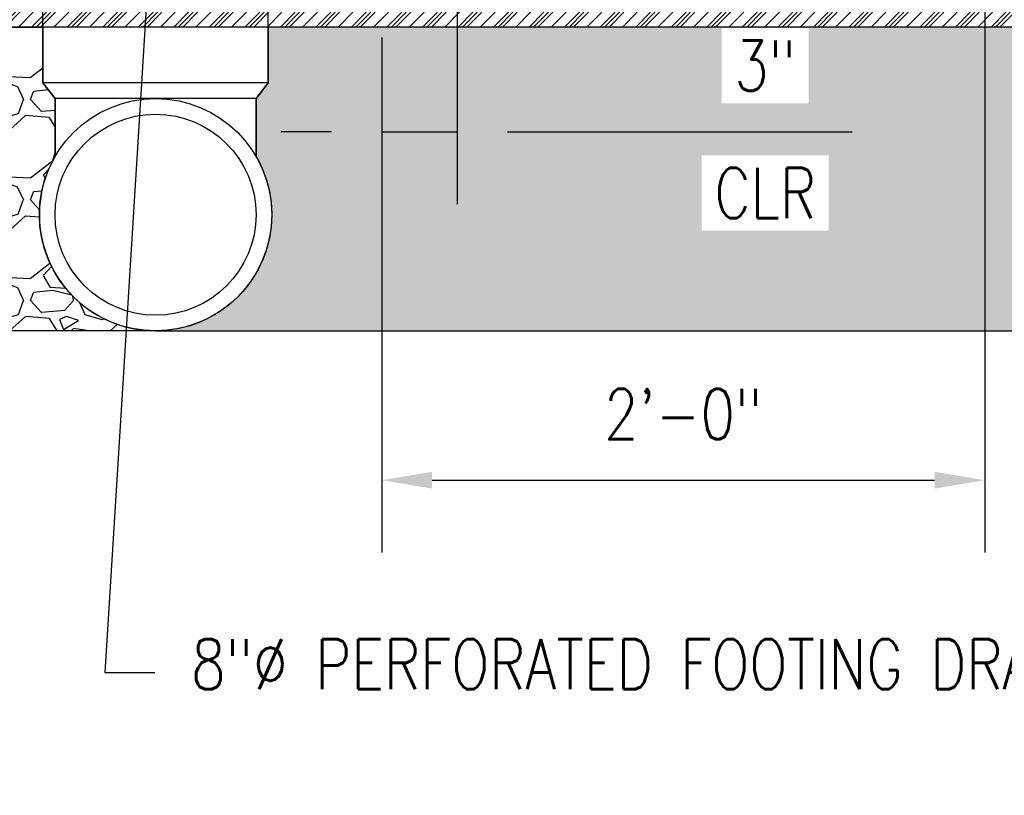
# Model space of a CAD drawing. Header units: inches. Extents: x 588 to 1996, y -67 to 451.
# Tile 13 of 19: x 1277 to 1316, y -58 to -28. Entities that reach past the tile are written whole.
import ezdxf
from ezdxf import colors
from ezdxf.entities.mleader import LeaderData, LeaderLine
from ezdxf.math import Vec2, Vec3

# ---------------------------------------------------------------- set-up
doc = ezdxf.new("R2010")
doc.units = ezdxf.units.IN
doc.header["$MEASUREMENT"] = 0
for name, color, linetype in [('A-DETL-THIN', 1, 'Continuous'), ('P-PIPE', 3, 'Continuous'), ('S-ANNO-DIMS', 1, 'Continuous'), ('S-ANNO-NOTE', 2, 'Continuous')]:
    doc.layers.add(name, color=color, linetype=linetype)
doc.layers.add('A-WALL-PATT', color=9, linetype='Continuous', true_color=0x808080)
doc.styles.add('Annotative', font='romans.shx', dxfattribs={"width": 0.8, "height": 0.125})
doc.dimstyles.new('Annotative', dxfattribs={"dimscale": 0, "dimtxt": 0.125, "dimasz": 0.125, "dimexe": 0.18, "dimexo": 0.0625, "dimgap": 0.09, "dimtad": 1, "dimdec": 3, "dimzin": 3, "dimdsep": 46, "dimlunit": 4, "dimtxsty": 'Annotative', "dimcen": 0.09, "dimclrt": 2, "dimazin": 2, "dimtfac": 1, "dimtdec": 3, "dimtmove": 0, "dimatfit": 0, "dimfxl": 1, "dimtfill": 1, "dimfrac": 2, "dimtolj": 1, "dimtzin": 0, "dimarcsym": 0})

# ---------------------------------------------------------------- blocks, each defined once
blk = doc.blocks.new('*D54')
at = {"layer": 'Defpoints', "color": 0, "transparency": 16777216}
for p in [(1315.170630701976, 8.759999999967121), (1291.170630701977, -27.25037499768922), (1315.170630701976, -45.87852126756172)]:
    blk.add_point(p, dxfattribs=at)
at = {"layer": 'S-ANNO-DIMS', "color": 0, "lineweight": -2, "transparency": 16777216}
for p, q in [((1315.170630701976, 7.759999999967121), (1315.170630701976, -48.75852126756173)), ((1291.170630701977, -28.25037499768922), (1291.170630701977, -48.75852126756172)), ((1293.170630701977, -45.87852126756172), (1313.170630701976, -45.87852126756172))]:
    blk.add_line(p, q, dxfattribs=at)
at = {"layer": 'S-ANNO-DIMS', "color": 0, "transparency": 16777216}
for points in [[(1293.170630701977, -45.54518793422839), (1293.170630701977, -46.21185460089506), (1291.170630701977, -45.87852126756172)], [(1313.170630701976, -45.54518793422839), (1313.170630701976, -46.21185460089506), (1315.170630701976, -45.87852126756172)]]:
    blk.add_solid(points, dxfattribs=at)
at = {"layer": 'S-ANNO-DIMS', "color": 2, "lineweight": -3, "transparency": 16777216, "insert": (1303.170630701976, -43.24804507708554), "char_height": 2, "width": 8.218577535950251, "attachment_point": 5, "style": 'Annotative'}
blk.add_mtext('\\A1;2\'-0"', dxfattribs=at)
blk = doc.blocks.new('*D91')
at = {"layer": 'Defpoints', "color": 0, "transparency": 16777216}
for p in [(1294.170630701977, -18.25000000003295), (1291.170630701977, -27.25037499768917), (1291.170630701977, -32.00466619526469)]:
    blk.add_point(p, dxfattribs=at)
at = {"layer": 'S-ANNO-DIMS', "color": 0, "lineweight": -2, "transparency": 16777216}
for p, q in [((1294.170630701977, -19.25000000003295), (1294.170630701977, -34.88466619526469)), ((1291.170630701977, -28.25037499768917), (1291.170630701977, -34.88466619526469)), ((1289.170630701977, -32.00466619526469), (1287.170630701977, -32.00466619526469)), ((1291.170630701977, -32.00466619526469), (1294.170630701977, -32.00466619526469)), ((1296.170630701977, -32.00466619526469), (1309.891060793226, -32.00466619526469))]:
    blk.add_line(p, q, dxfattribs=at)
at = {"layer": 'S-ANNO-DIMS', "color": 0, "transparency": 16777216}
for points in [[(1289.170630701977, -31.67133286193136), (1289.170630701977, -32.33799952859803), (1291.170630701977, -32.00466619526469)], [(1296.170630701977, -31.67133286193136), (1296.170630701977, -32.33799952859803), (1294.170630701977, -32.00466619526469)]]:
    blk.add_solid(points, dxfattribs=at)
at = {"layer": 'S-ANNO-DIMS', "color": 2, "transparency": 16777216, "char_height": 2, "attachment_point": 5, "style": 'Annotative', "bg_fill": 3, "box_fill_scale": 1.25, "bg_fill_color": 256, "bg_fill_true_color": 13158600, "bg_fill_transparency": 0}
for s, insert in [('\\A1;3"', (1306.432013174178, -29.3741900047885)), ('\\A1;CLR', (1306.432013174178, -34.44466619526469))]:
    blk.add_mtext(s, dxfattribs=dict(at, insert=insert))

msp = doc.modelspace()

# ---------------------------------------------------------------- hatches: boundary and pattern name
at = {"layer": 'A-DETL-THIN'}
h = msp.add_hatch(dxfattribs=at)
h.set_pattern_fill('PLASTI', color=256, scale=4, angle=45)
h.set_pattern_definition([(45, (2828.529389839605, -0.009159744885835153), (-0.7071067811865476, 0.7071067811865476), []), (45, (2828.441001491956, 0.079228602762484), (-0.7071067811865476, 0.7071067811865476), []), (45, (2828.352613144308, 0.1676169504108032), (-0.7071067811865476, 0.7071067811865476), []), (45, (2828.087448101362, 0.4327819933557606), (-0.7071067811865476, 0.7071067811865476), [])])
h.paths.add_polyline_path([(1402.170630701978, -27.25037499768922), (1291.170630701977, -27.25037499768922), (1262.411863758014, -27.25037499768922), (1262.411863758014, -27.84092599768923), (1402.170630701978, -27.84092599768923)])
at = {"layer": 'A-WALL-PATT', "lineweight": -3}
h = msp.add_hatch(dxfattribs=at)
h.set_pattern_fill('GRAVEL', color=8, scale=4, style=0)
h.set_pattern_definition([(228.012787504, (2.879999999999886, 5.25), (-32.00000000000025, -36.00000000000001), [0.538144, -53.27635218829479]), (184.969740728, (2.519999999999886, 4.85), (47.9999999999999, 4.00000000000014), [0.923472, -91.42369904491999]), (132.510447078, (1.599999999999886, 4.77), (40.00000000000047, -43.99999999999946), [0.6511520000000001, -64.4641303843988]), (267.273689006, (0.03999999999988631, 3.77), (4.000000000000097, 80.00000000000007), [0.8409519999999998, -83.25423216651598]), (292.833654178, (-1.13686837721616e-13, 2.93), (-19.99999999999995, 48.00000000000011), [0.8246199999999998, -81.63749251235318]), (357.273689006, (0.3199999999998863, 2.17), (-80.00000000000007, 4.000000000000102), [0.8409519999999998, -83.25423216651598]), (37.6942404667, (1.159999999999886, 2.13), (-51.99999999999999, -39.99999999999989), [1.112116, -110.099394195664]), (72.2553283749, (2.039999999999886, 2.81), (28.00000000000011, 88.00000000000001), [1.049952, -103.9452859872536]), (121.429565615, (2.359999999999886, 3.81), (-32.00000000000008, 51.99999999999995), [0.8438, -83.53629243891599]), (175.236358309, (1.919999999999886, 4.529999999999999), (43.99999999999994, -4.000000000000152), [0.9633280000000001, -47.2030503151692]), (222.397437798, (0.9599999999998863, 4.609999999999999), (-47.99999999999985, -43.99999999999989), [1.245792, -123.3335000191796]), (138.814074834, (3.999999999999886, 3.73), (-28.00000000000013, 24), [0.4252039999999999, -42.09537925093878]), (171.46923439, (3.679999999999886, 4.01), (51.99999999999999, -7.99999999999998), [0.808948, -80.086045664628]), (225, (2.879999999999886, 4.13), (-4.440892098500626e-16, -3.999999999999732), [0.565684, -5.0911702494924]), (203.198590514, (2.599999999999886, 4.609999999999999), (19.99999999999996, 7.999999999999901), [0.304632, -30.1584604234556]), (291.801409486, (2.319999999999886, 4.49), (-3.999999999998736, 12.00000000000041), [0.430812, -21.109847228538]), (30.96375653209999, (2.479999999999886, 4.09), (12.00000000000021, 7.999999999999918), [0.699716, -22.6240915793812]), (161.565051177, (3.079999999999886, 4.45), (8.000000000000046, -3.999999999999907), [0.5059639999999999, -12.1431466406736]), (16.389540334, (-1.13686837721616e-13, 4.49), (39.99999999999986, 12.00000000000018), [0.7088, -70.1713805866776]), (70.3461759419, (0.6799999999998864, 4.69), (-16.00000000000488, -44.00000000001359), [0.594644, -58.869630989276]), (293.198590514, (3.079999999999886, 5.25), (-7.999999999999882, 19.99999999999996), [0.60926, -29.8538324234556]), (343.610459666, (3.319999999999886, 4.69), (-39.99999999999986, 12.00000000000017), [0.7087999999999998, -70.17138058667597]), (339.44395478, (-1.13686837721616e-13, 2.01), (-20.00000000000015, 8.000000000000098), [0.6835199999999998, -33.49249498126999]), (294.775140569, (0.6399999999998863, 1.77), (-20.00000000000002, 44.00000000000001), [0.572712, -56.698572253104]), (66.8014094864, (3.119999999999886, 1.25), (7.999999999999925, 19.99999999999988), [0.60926, -29.8538324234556]), (17.3540246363, (3.359999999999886, 1.81), (-51.99999999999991, -15.99999999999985), [0.670524, -66.38169445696]), (69.44395478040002, (1.159999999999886, 1.25), (-8.000000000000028, -19.99999999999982), [0.3417599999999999, -33.83425498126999]), (101.309932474, (2.879999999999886, 1.25), (-3.999999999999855, 16.00000000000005), [0.20396, -20.1921180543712]), (165.963756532, (2.839999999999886, 1.45), (11.99999999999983, -4.000000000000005), [0.82462, -15.6678025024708]), (186.009005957, (2.039999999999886, 1.65), (40.00000000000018, 3.999999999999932), [0.7642, -75.65569269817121]), (303.690067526, (2.479999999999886, 3.73), (-3.999999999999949, 7.999999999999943), [0.5768879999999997, -13.845317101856]), (353.157226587, (2.799999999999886, 3.25), (68.00000000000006, -8.000000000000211), [1.007176, -99.7102504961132]), (60.9453959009, (3.799999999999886, 3.13), (-15.9999999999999, -27.99999999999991), [0.411824, -40.770696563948]), (90, (3.999999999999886, 3.49), (-4, 4), [0.24, -3.76]), (120.256437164, (1.959999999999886, 1.77), (16.00000000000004, -28.00000000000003), [0.555696, -55.0140799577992]), (48.01278750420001, (1.679999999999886, 2.25), (32, 35.9999999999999), [1.076288, -52.73820818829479]), (0, (2.399999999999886, 3.05), (4, 4), [1.04, -2.96]), (325.3048464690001, (3.439999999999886, 3.05), (40.00000000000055, -27.9999999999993), [0.6324559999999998, -62.61309720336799]), (254.054604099, (3.959999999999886, 2.69), (-4.000000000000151, -16.00000000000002), [0.582408, -28.538031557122]), (207.645975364, (3.799999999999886, 2.13), (-75.9999999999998, -40.00000000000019), [0.94826, -93.87789672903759]), (175.42607874, (2.959999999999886, 1.69), (-51.99999999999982, 4.000000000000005), [1.003196, -99.3162936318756])])
edge = h.paths.add_edge_path()
edge.add_line((1262.411863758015, -27.84092599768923), (1277.68530114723, -27.84092599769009))
edge.add_line((1277.68530114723, -27.84092599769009), (1277.68530114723, -30.05926258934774))
edge.add_line((1277.685301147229, -30.05926258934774), (1278.168980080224, -30.68503294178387))
edge.add_line((1278.168980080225, -30.68503294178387), (1278.168209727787, -32.98826098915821))
edge.add_arc((1282.166224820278, -35.31117586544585), 4.623857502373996, 149.8426825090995, 270)
edge.add_line((1282.166224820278, -39.93503336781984), (1262.411863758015, -39.93503336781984))
edge.add_line((1262.411863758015, -39.93503336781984), (1262.411863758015, -27.84092599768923))
h = msp.add_hatch(dxfattribs=at)
h.set_pattern_fill('GRAVEL', color=8, scale=4, style=0)
h.set_pattern_definition([(228.012787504, (2.879999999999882, 5.25), (-32.00000000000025, -36.00000000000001), [0.538144, -53.27635218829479]), (184.969740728, (2.519999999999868, 4.849999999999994), (47.9999999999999, 4.00000000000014), [0.923472, -91.42369904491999]), (132.510447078, (1.599999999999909, 4.769999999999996), (40.00000000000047, -43.99999999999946), [0.6511520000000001, -64.4641303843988]), (267.273689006, (0.03999999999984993, 3.769999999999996), (4.000000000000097, 80.00000000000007), [0.8409519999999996, -83.25423216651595]), (292.833654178, (-1.13686837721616e-13, 2.930000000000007), (-19.99999999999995, 48.00000000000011), [0.8246199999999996, -81.63749251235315]), (357.273689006, (0.3199999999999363, 2.170000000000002), (-80.00000000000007, 4.000000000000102), [0.8409519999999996, -83.25423216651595]), (37.6942404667, (1.159999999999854, 2.129999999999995), (-51.99999999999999, -39.99999999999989), [1.112116, -110.099394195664]), (72.2553283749, (2.03999999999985, 2.810000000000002), (28.00000000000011, 88.00000000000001), [1.049951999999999, -103.9452859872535]), (121.429565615, (2.3599999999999, 3.810000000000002), (-32.00000000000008, 51.99999999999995), [0.8438, -83.53629243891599]), (175.236358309, (1.919999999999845, 4.530000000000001), (43.99999999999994, -4.000000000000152), [0.9633280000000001, -47.2030503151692]), (222.397437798, (0.9599999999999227, 4.609999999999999), (-47.99999999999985, -43.99999999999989), [1.245792, -123.3335000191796]), (138.814074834, (3.999999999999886, 3.730000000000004), (-28.00000000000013, 24), [0.4252039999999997, -42.09537925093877]), (171.46923439, (3.679999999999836, 4.010000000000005), (51.99999999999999, -7.99999999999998), [0.808948, -80.086045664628]), (225, (2.879999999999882, 4.129999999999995), (-4.440892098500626e-16, -3.999999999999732), [0.565684, -5.0911702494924]), (203.198590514, (2.599999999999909, 4.609999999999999), (19.99999999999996, 7.999999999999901), [0.304632, -30.1584604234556]), (291.801409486, (2.319999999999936, 4.489999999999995), (-3.999999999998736, 12.00000000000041), [0.430812, -21.109847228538]), (30.96375653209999, (2.479999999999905, 4.090000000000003), (12.00000000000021, 7.999999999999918), [0.699716, -22.6240915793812]), (161.565051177, (3.079999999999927, 4.450000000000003), (8.000000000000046, -3.999999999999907), [0.5059639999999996, -12.14314664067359]), (16.389540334, (-1.13686837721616e-13, 4.489999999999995), (39.99999999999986, 12.00000000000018), [0.7088, -70.1713805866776]), (70.3461759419, (0.6799999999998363, 4.689999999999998), (-16.00000000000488, -44.00000000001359), [0.594644, -58.869630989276]), (293.198590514, (3.079999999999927, 5.25), (-7.999999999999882, 19.99999999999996), [0.60926, -29.8538324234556]), (343.610459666, (3.319999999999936, 4.689999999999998), (-39.99999999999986, 12.00000000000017), [0.7087999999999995, -70.17138058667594]), (339.44395478, (-1.13686837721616e-13, 2.010000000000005), (-20.00000000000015, 8.000000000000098), [0.6835199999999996, -33.49249498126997]), (294.775140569, (0.6399999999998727, 1.769999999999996), (-20.00000000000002, 44.00000000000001), [0.572712, -56.698572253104]), (66.8014094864, (3.119999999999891, 1.25), (7.999999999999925, 19.99999999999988), [0.60926, -29.8538324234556]), (17.3540246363, (3.3599999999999, 1.810000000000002), (-51.99999999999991, -15.99999999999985), [0.670524, -66.38169445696]), (69.44395478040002, (1.159999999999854, 1.25), (-8.000000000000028, -19.99999999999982), [0.3417599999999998, -33.83425498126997]), (101.309932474, (2.879999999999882, 1.25), (-3.999999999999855, 16.00000000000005), [0.20396, -20.1921180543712]), (165.963756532, (2.839999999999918, 1.450000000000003), (11.99999999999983, -4.000000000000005), [0.82462, -15.6678025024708]), (186.009005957, (2.03999999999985, 1.650000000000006), (40.00000000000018, 3.999999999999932), [0.7642, -75.65569269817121]), (303.690067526, (2.479999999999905, 3.730000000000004), (-3.999999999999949, 7.999999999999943), [0.5768879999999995, -13.84531710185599]), (353.157226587, (2.799999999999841, 3.25), (68.00000000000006, -8.000000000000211), [1.007176, -99.7102504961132]), (60.9453959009, (3.799999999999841, 3.129999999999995), (-15.9999999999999, -27.99999999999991), [0.411824, -40.770696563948]), (90, (3.999999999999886, 3.489999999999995), (-4, 4), [0.24, -3.76]), (120.256437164, (1.959999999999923, 1.769999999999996), (16.00000000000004, -28.00000000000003), [0.555696, -55.0140799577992]), (48.01278750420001, (1.679999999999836, 2.25), (32, 35.9999999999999), [1.076288, -52.73820818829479]), (0, (2.399999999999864, 3.049999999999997), (4, 4), [1.04, -2.96]), (325.3048464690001, (3.439999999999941, 3.049999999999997), (40.00000000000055, -27.9999999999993), [0.6324559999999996, -62.61309720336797]), (254.054604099, (3.959999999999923, 2.689999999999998), (-4.000000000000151, -16.00000000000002), [0.582408, -28.538031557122]), (207.645975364, (3.799999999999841, 2.129999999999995), (-75.9999999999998, -40.00000000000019), [0.94826, -93.87789672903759]), (175.42607874, (2.959999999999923, 1.689999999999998), (-51.99999999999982, 4.000000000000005), [1.003196, -99.3162936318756])])
edge = h.paths.add_edge_path()
edge.add_line((1402.170630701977, -27.84092599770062), (1286.651118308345, -27.84092599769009))
edge.add_line((1286.651118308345, -27.84092599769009), (1286.651118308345, -30.05926258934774))
edge.add_line((1286.651118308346, -30.05926258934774), (1286.167439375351, -30.68503294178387))
edge.add_line((1286.16743937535, -30.68503294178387), (1286.168209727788, -32.98826098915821))
edge.add_arc((1282.170194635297, -35.31117586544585), 4.623857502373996, -90, 30.157317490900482, ccw=False)
edge.add_line((1282.170194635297, -39.93503336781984), (1402.170630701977, -39.93503336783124))
edge.add_line((1402.170630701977, -39.93503336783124), (1402.170630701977, -27.84092599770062))

# ---------------------------------------------------------------- linework, layer by layer
at = {"layer": 'A-DETL-THIN', "lineweight": -3}
msp.add_lwpolyline([(1402.170630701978, -27.84092599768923), (1262.411863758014, -27.84092599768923)], dxfattribs=at)
at = {"layer": 'A-WALL-PATT'}
for points in [[(1262.411863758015, -27.84092599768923), (1277.68530114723, -27.84092599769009), (1277.685301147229, -30.05926258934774), (1278.168980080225, -30.68503294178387), (1278.168209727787, -32.98826098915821, 0.5782658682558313), (1282.166224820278, -39.93503336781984), (1262.411863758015, -39.93503336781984)], [(1402.170630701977, -27.84092599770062), (1286.651118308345, -27.84092599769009), (1286.651118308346, -30.05926258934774), (1286.16743937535, -30.68503294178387), (1286.168209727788, -32.98826098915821, -0.5782658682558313), (1282.170194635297, -39.93503336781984), (1402.170630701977, -39.93503336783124)]]:
    msp.add_lwpolyline(points, format="xyb", close=True, dxfattribs=at)
at = {"layer": 'P-PIPE', "lineweight": -3}
for p, q in [((1277.685301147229, -30.05926258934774), (1277.68530114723, -26.05926258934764)), ((1286.651118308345, -30.05926258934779), (1286.651118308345, -26.05926258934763)), ((1278.168980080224, -30.6850329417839), (1277.68530114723, -30.05926258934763)), ((1286.651118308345, -30.05926258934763), (1277.68530114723, -30.05926258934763)), ((1286.167439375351, -30.6850329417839), (1286.651118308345, -30.05926258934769)), ((1278.168209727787, -32.98826098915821), (1278.168209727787, -30.68503294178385)), ((1286.168209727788, -30.68503294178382), (1278.168980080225, -30.68503294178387)), ((1286.168209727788, -32.98826098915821), (1286.168209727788, -30.68503294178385))]:
    msp.add_line(p, q, dxfattribs=at)
for radius in [4.625, 4]:
    msp.add_circle((1282.168209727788, -35.31003294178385), radius, dxfattribs=at)

# ---------------------------------------------------------------- dimensions: what is measured, and where the dimension line sits
at = {"layer": 'S-ANNO-DIMS', "lineweight": -3}
dim = msp.add_linear_dim(base=(1315.170630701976, -45.87852126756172), p1=(1291.170630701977, -27.25037499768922), p2=(1315.170630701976, 8.759999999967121), dimstyle='Annotative', override={"dimpost": '\\X', "dimtfill": 0}, dxfattribs=at)
dim.commit()
dim.dimension.update_dxf_attribs({"geometry": '*D54', "text_midpoint": (1303.170630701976, -43.24804507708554)})

# ---------------------------------------------------------------- leaders
at = {"layer": 'S-ANNO-NOTE', "lineweight": -3}
ml = msp.add_multileader_mtext('Standard', dxfattribs=at)
ml.set_content('8"%%C PERFORATED FOOTING DRAIN PIPE, (PERFORATION DOWN)', color=256, style='Annotative')
ml.set_leader_properties(color=1, linetype='ByLayer', lineweight=-1)
ml.build(insert=Vec2(0, 0))
ml.multileader.update_dxf_attribs({"text_right_attachment_type": 3, "dogleg_length": 0.125, "arrow_head_size": 2, "scale": 16})
ctx = ml.context
ctx.base_point, ctx.scale, ctx.char_height, ctx.arrow_head_size, ctx.landing_gap_size, ctx.plane_origin = Vec3(1282.143060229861, -53.53612525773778), 16, 2, 2, 1.44, Vec3(1281.862156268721, -23.27368544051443)
ctx.right_attachment = 3
notes = []
notes.append((ctx, [(0, (1, 1, 0), (1280.143060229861, -53.53612525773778), (1, 0), 2, [(0, [(1282.168209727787, -20.9617040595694)], 0, [])])]))
ctx.mtext.insert, ctx.mtext.width, ctx.mtext.flow_direction = Vec3(1283.583060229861, -52.20279192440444), 27.09564305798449, 5
for ctx, leaders in notes:
    for number, flags, end, landing, length, lines in leaders:
        leader = LeaderData()
        leader.index, (leader.has_last_leader_line, leader.has_dogleg_vector, leader.attachment_direction) = number, flags
        leader.last_leader_point, leader.dogleg_vector, leader.dogleg_length = Vec3(end), Vec3(landing), length
        for number, points, colour, breaks in lines:
            line = LeaderLine()
            line.index, line.vertices, line.color, line.breaks = number, Vec3.list(points), colors.encode_raw_color(colour), breaks
            leader.lines.append(line)
        ctx.leaders.append(leader)

# ---------------------------------------------------------------- next in the draw order: dimensions: what is measured, and where the dimension line sits
at = {"layer": 'S-ANNO-DIMS'}
dim = msp.add_linear_dim(base=(1291.170630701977, -32.00466619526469), p1=(1294.170630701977, -18.25000000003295), p2=(1291.170630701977, -27.25037499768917), text='<>\\XCLR', dimstyle='Annotative', override={"dimpost": '\\X'}, dxfattribs=at)
dim.commit()
dim.dimension.update_dxf_attribs({"geometry": '*D91', "text_midpoint": (1306.432013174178, -32.00466619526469), "dimtype": 160})

# ---------------------------------------------------------------- next in the draw order: leaders
at = {"layer": 'S-ANNO-NOTE', "lineweight": -3}
ml = msp.add_multileader_mtext('Standard', dxfattribs=at)
ml.set_content('\\pxt3.2,6.4,9.6,12.8,16,19.2,22.4,25.6,28.8,32,35.2,38.4,41.6,44.8,48,51.2,54.4,57.6,60.8,64,67.2,70.4,73.6,76.8,80,83.2,86.4,89.6,92.8,96,99.2,102.4;#10@8" OC EW', color=256, style='Annotative')
ml.set_leader_properties(color=1, linetype='ByLayer', lineweight=-1)
ml.build(insert=Vec2(0, 0))
ml.multileader.update_dxf_attribs({"text_right_attachment_type": 3, "dogleg_length": 0.125, "arrow_head_size": 2, "scale": 16})
ctx = ml.context
ctx.base_point, ctx.scale, ctx.char_height, ctx.arrow_head_size, ctx.landing_gap_size, ctx.plane_origin = Vec3(1045.841124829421, -56.75743625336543), 16, 2, 2, 1.44, Vec3(1026.492342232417, -79.97000225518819)
ctx.right_attachment = 3
notes = []
notes.append((ctx, [(0, (1, 1, 0), (1043.841124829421, -56.75743625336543), (1, 0), 2, [(0, [(1037.565698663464, -46.63246585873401)], 0, [])])]))
ctx.mtext.insert, ctx.mtext.width, ctx.mtext.defined_height, ctx.mtext.flow_direction = Vec3(1047.281124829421, -55.42410292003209), 27.55922224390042, 4.693853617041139, 5
ctx.mtext.has_bg_fill, ctx.mtext.bg_color, ctx.mtext.bg_scale_factor, ctx.mtext.bg_transparency, ctx.mtext.use_window_bg_color = 1, -1027028792, 1.5, 0, 1
for ctx, leaders in notes:
    for number, flags, end, landing, length, lines in leaders:
        leader = LeaderData()
        leader.index, (leader.has_last_leader_line, leader.has_dogleg_vector, leader.attachment_direction) = number, flags
        leader.last_leader_point, leader.dogleg_vector, leader.dogleg_length = Vec3(end), Vec3(landing), length
        for number, points, colour, breaks in lines:
            line = LeaderLine()
            line.index, line.vertices, line.color, line.breaks = number, Vec3.list(points), colors.encode_raw_color(colour), breaks
            leader.lines.append(line)
        ctx.leaders.append(leader)

doc.saveas('drawing.dxf')
